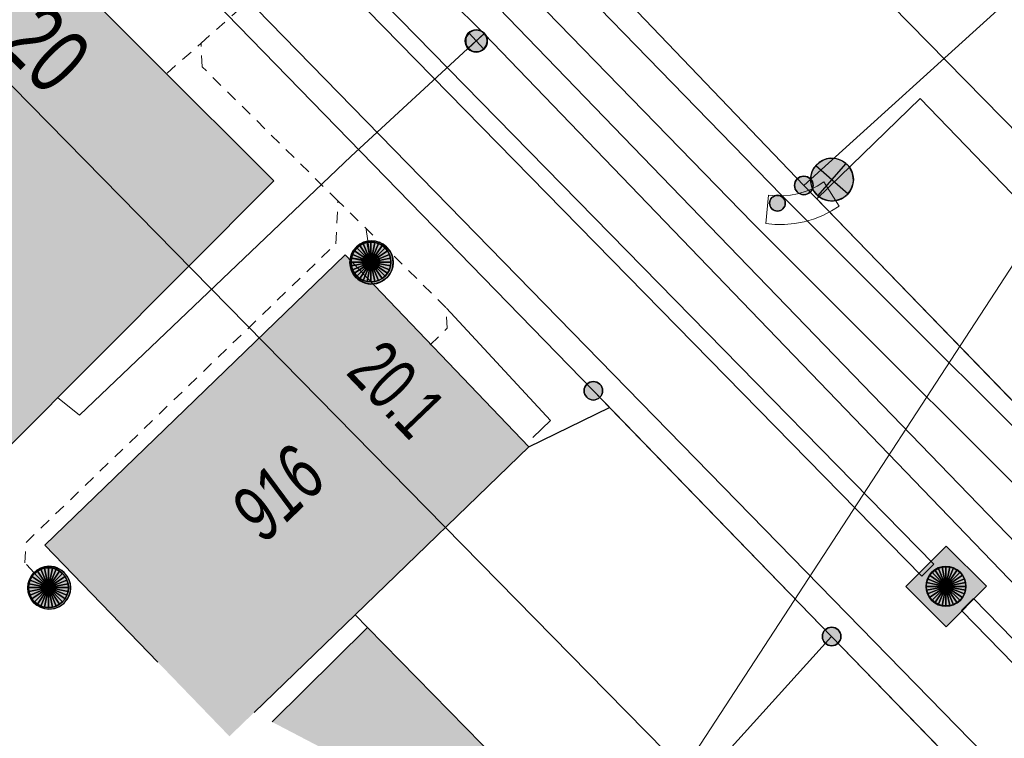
# Model space of a CAD drawing. Header units: metres. Extents: x 2695560 to 2696939, y 1260529 to 1262050.
# Tile 21 of 256: x 2695783 to 2695800, y 1260845 to 1260857. Entities that reach past the tile are written whole.
import ezdxf

# ---------------------------------------------------------------- set-up
doc = ezdxf.new("R2010")
doc.units = ezdxf.units.M
doc.linetypes.add('AUSGEZOGEN', pattern=[0])
doc.linetypes.add('VERDECKT2_S2', pattern=[0.36, 0.2, -0.16])
for name, color, linetype in [('XR$1$AV_Gebäudeflächen (BB)', 7, 'AUSGEZOGEN'), ('XR$1$AV_Grenzpunkte', 7, 'AUSGEZOGEN'), ('XR$1$AV_Haus-Nr.', 7, 'AUSGEZOGEN'), ('XR$1$AV_Linien (BB)', 7, 'AUSGEZOGEN'), ('XR$1$AV_Versicherung-Nr.', 7, 'AUSGEZOGEN'), ('XR$1$AW_LK_Schachtdeckel', 24, 'AUSGEZOGEN'), ('XR$1$EW_LK_Knoten', 1, 'AUSGEZOGEN'), ('XR$1$Liegenschaftsgrenzen', 7, 'AUSGEZOGEN'), ('XR$1$PFAV', 255, 'AUSGEZOGEN'), ('XR$1$PFAW', 255, 'AUSGEZOGEN'), ('XR$1$PFEW', 255, 'AUSGEZOGEN'), ('XR$1$PFWA', 255, 'AUSGEZOGEN'), ('XR$1$RAEW', 8, 'AUSGEZOGEN'), ('XR$1$RP_Abstandslinie', 7, 'AUSGEZOGEN'), ('XR$1$WA_LK_Absperrarmatur', 171, 'AUSGEZOGEN')]:
    doc.layers.add(name, color=color, linetype=linetype)
for name, color, linetype, lineweight in [('XR$2$ABW-Linie-R-genau', 4, 'AUSGEZOGEN', 18), ('XR$2$ABW-Linie-R-ungenau', 4, 'VERDECKT2_S2', 18), ('XR$2$ABW-LinieFlaeche-R-genau', 4, 'AUSGEZOGEN', 18), ('XR$2$ABW-Punkt', 6, 'AUSGEZOGEN', 18), ('XR$2$ELE-Flaeche-oberirdisch', 1, 'AUSGEZOGEN', 18), ('XR$2$ELE-LinieFlaeche-genau', 1, 'AUSGEZOGEN', 18), ('XR$2$GAS-Linie-genau', 12, 'AUSGEZOGEN', 18), ('XR$2$KOM-Linie-U-genau', 91, 'AUSGEZOGEN', 18), ('XR$2$WAS-Linie-genau', 5, 'AUSGEZOGEN', 18), ('XR$2$WAS-Punkt', 5, 'AUSGEZOGEN', 18)]:
    doc.layers.add(name, color=color, linetype=linetype, lineweight=lineweight)
doc.styles.add('ARIAL', font='arial.ttf')

# ---------------------------------------------------------------- blocks, each defined once
blk = doc.blocks.new('BAV15')
at = {"layer": 'XR$1$PFAV', "transparency": 33554687}
blk.add_hatch(color=7, dxfattribs=at).paths.add_polyline_path([(0.5, 0), (0.49, 0.101), (0.459, 0.197), (0.41, 0.286), (0.344, 0.362), (0.264, 0.424), (0.174, 0.469), (0.076, 0.494), (-0.025, 0.499), (-0.125, 0.484), (-0.22, 0.449), (-0.306, 0.395), (-0.379, 0.326), (-0.437, 0.243), (-0.477, 0.15), (-0.497, 0.051), (-0.497, -0.051), (-0.477, -0.15), (-0.437, -0.243), (-0.379, -0.326), (-0.306, -0.395), (-0.22, -0.449), (-0.125, -0.484), (-0.025, -0.499), (0.076, -0.494), (0.174, -0.469), (0.264, -0.424), (0.344, -0.362), (0.41, -0.286), (0.459, -0.197), (0.49, -0.101)])
at = {"color": 7, "transparency": 33554687}
for start, end in [(90, 270), (270, 90)]:
    blk.add_arc((0, 0), 0.5, start, end, dxfattribs=at)
at = {"layer": 'XR$1$PFAV', "transparency": 33554687}
blk.add_circle((0, 0), 0.5, dxfattribs=at)
blk = doc.blocks.new('COMPLEXOBJECT_1445')
at = {"layer": 'XR$1$RP_Abstandslinie', "color": 7, "linetype": 'AUSGEZOGEN', "transparency": 33554687}
blk.add_lwpolyline([(5744.94, 10911.16), (5774.93, 10880.63), (5800.86, 10854.24), (5826.64, 10828.01)], dxfattribs=at)
blk = doc.blocks.new('BAW2087')
at = {"lineweight": 25, "true_color": 0x000000, "transparency": 33554687}
h = blk.add_hatch(color=18, dxfattribs=at)
h.paths.add_polyline_path([(-0.5, 0.5), (-0.5, -0.5), (0.5, -0.5), (0.5, 0.5)])
h.paths.add_polyline_path([(0.337, -0.069), (0.316, -0.136), (0.282, -0.196), (0.237, -0.249), (0.182, -0.292), (0.119, -0.322), (0.052, -0.34), (-0.017, -0.343), (-0.086, -0.333), (-0.151, -0.309), (-0.21, -0.272), (-0.261, -0.224), (-0.301, -0.167), (-0.328, -0.103), (-0.342, -0.035), (-0.342, 0.035), (-0.328, 0.103), (-0.301, 0.167), (-0.261, 0.224), (-0.21, 0.272), (-0.151, 0.309), (-0.086, 0.333), (-0.017, 0.343), (0.052, 0.34), (0.119, 0.322), (0.182, 0.292), (0.237, 0.249), (0.282, 0.196), (0.316, 0.136), (0.337, 0.069), (0.344, 0)], flags=16)
at = {"layer": 'XR$1$PFAW', "lineweight": 25, "transparency": 33554687}
blk.add_hatch(color=7, dxfattribs=at).paths.add_polyline_path([(0.344, 0), (0.337, 0.069), (0.316, 0.136), (0.282, 0.196), (0.237, 0.249), (0.182, 0.292), (0.119, 0.322), (0.052, 0.34), (-0.017, 0.343), (-0.086, 0.333), (-0.151, 0.309), (-0.21, 0.272), (-0.261, 0.224), (-0.301, 0.167), (-0.328, 0.103), (-0.342, 0.035), (-0.342, -0.035), (-0.328, -0.103), (-0.301, -0.167), (-0.261, -0.224), (-0.21, -0.272), (-0.151, -0.309), (-0.086, -0.333), (-0.017, -0.343), (0.052, -0.34), (0.119, -0.322), (0.182, -0.292), (0.237, -0.249), (0.282, -0.196), (0.316, -0.136), (0.337, -0.069)])
at = {"lineweight": 25, "transparency": 33554687}
for p, q in [((-0.5, 0.5, 0.993), (0.5, 0.5, 0.993)), ((-0.5, -0.5, 0.993), (-0.5, 0.5, 0.993)), ((0.5, 0.5, 0.993), (0.5, -0.5, 0.993)), ((0.5, -0.5, 0.993), (-0.5, -0.5, 0.993))]:
    blk.add_line(p, q, dxfattribs=at)
blk.add_circle((0, 0), 0.344, dxfattribs=at)
at = {"layer": 'XR$1$PFAW', "lineweight": 25, "transparency": 33554687}
blk.add_line((-0.5, 0.5), (0.5, 0.5), dxfattribs=at)
at = {"layer": 'XR$1$PFAW', "color": 31, "lineweight": 25, "transparency": 33554687}
for p, q in [((-0.5, -0.5), (-0.5, 0.5)), ((0.5, 0.5), (0.5, -0.5)), ((0.5, -0.5), (-0.5, -0.5))]:
    blk.add_line(p, q, dxfattribs=at)
at = {"layer": 'XR$1$PFAW', "lineweight": 25, "transparency": 33554687}
blk.add_circle((0, 0), 0.344, dxfattribs=at)
blk = doc.blocks.new('BAW2088')
at = {"layer": 'XR$1$PFAW', "transparency": 33554687}
blk.add_hatch(color=253, dxfattribs=at).paths.add_polyline_path([(0.51, 0), (0.5, 0.101), (0.47, 0.197), (0.421, 0.286), (0.355, 0.362), (0.275, 0.424), (0.184, 0.469), (0.086, 0.494), (-0.015, 0.499), (-0.115, 0.484), (-0.21, 0.449), (-0.296, 0.395), (-0.369, 0.326), (-0.427, 0.243), (-0.467, 0.15), (-0.487, 0.051), (-0.487, -0.051), (-0.467, -0.15), (-0.427, -0.243), (-0.369, -0.326), (-0.296, -0.395), (-0.21, -0.449), (-0.115, -0.484), (-0.015, -0.499), (0.086, -0.494), (0.184, -0.469), (0.275, -0.424), (0.355, -0.362), (0.421, -0.286), (0.47, -0.197), (0.5, -0.101)])
at = {"transparency": 33554687}
for start, end in [(91.1948, 268.8052), (268.8052, 91.1948)]:
    blk.add_arc((0.01, 0), 0.5, start, end, dxfattribs=at)
at = {"layer": 'XR$1$PFAW', "transparency": 33554687}
blk.add_circle((0.01, 0), 0.5, dxfattribs=at)
blk = doc.blocks.new('BAW2082')
at = {"layer": 'XR$1$PFAW', "transparency": 33554687}
blk.add_hatch(color=7, dxfattribs=at).paths.add_polyline_path([(0.509, -0.003), (0.499, 0.098), (0.469, 0.194), (0.42, 0.283), (0.354, 0.359), (0.274, 0.421), (0.183, 0.466), (0.085, 0.491), (-0.016, 0.496), (-0.116, 0.481), (-0.211, 0.446), (-0.297, 0.392), (-0.37, 0.323), (-0.428, 0.24), (-0.468, 0.147), (-0.488, 0.047), (-0.488, -0.054), (-0.468, -0.153), (-0.428, -0.246), (-0.37, -0.329), (-0.297, -0.398), (-0.211, -0.452), (-0.116, -0.487), (-0.016, -0.502), (0.085, -0.497), (0.183, -0.472), (0.274, -0.427), (0.354, -0.366), (0.42, -0.289), (0.469, -0.2), (0.499, -0.104)])
at = {"transparency": 33554687}
for start, end in [(91.1948, 268.8052), (268.8052, 91.1948)]:
    blk.add_arc((0.01, 0), 0.5, start, end, dxfattribs=at)
at = {"layer": 'XR$1$PFAW', "transparency": 33554687}
blk.add_circle((0.009, -0.003), 0.5, dxfattribs=at)
blk = doc.blocks.new('BWA965')
at = {"layer": 'XR$1$PFWA', "transparency": 33554687}
blk.add_hatch(color=7, dxfattribs=at).paths.add_polyline_path([(0, 0.5), (-0.051, 0.497), (-0.101, 0.49), (-0.15, 0.477), (-0.197, 0.459), (-0.243, 0.437), (-0.286, 0.41), (-0.326, 0.379), (-0.362, 0.344), (-0.395, 0.306), (-0.424, 0.264), (-0.449, 0.22), (-0.469, 0.174), (-0.484, 0.125), (-0.494, 0.076), (-0.499, 0.025), (-0.499, -0.025), (-0.494, -0.076), (-0.484, -0.125), (-0.469, -0.174), (-0.449, -0.22), (-0.424, -0.264), (-0.395, -0.306), (-0.362, -0.344), (-0.326, -0.379), (-0.286, -0.41), (-0.243, -0.437), (-0.197, -0.459), (-0.15, -0.477), (-0.101, -0.49), (-0.051, -0.497), (0, -0.5), (0.051, -0.497), (0.101, -0.49), (0.15, -0.477), (0.197, -0.459), (0.243, -0.437), (0.286, -0.41), (0.326, -0.379), (0.362, -0.344), (0.395, -0.306), (0.424, -0.264), (0.449, -0.22), (0.469, -0.174), (0.484, -0.125), (0.494, -0.076), (0.499, -0.025), (0.499, 0.025), (0.494, 0.076), (0.484, 0.125), (0.469, 0.174), (0.449, 0.22), (0.424, 0.264), (0.395, 0.306), (0.362, 0.344), (0.326, 0.379), (0.286, 0.41), (0.243, 0.437), (0.197, 0.459), (0.15, 0.477), (0.101, 0.49), (0.051, 0.497)])
at = {"transparency": 33554687}
blk.add_line((0, 0.5), (0, -0.5), dxfattribs=at)
for start, end in [(90, 270), (270, 90)]:
    blk.add_arc((0, 0), 0.5, start, end, dxfattribs=at)
blk = doc.blocks.new('BEWLP2549_S')
at = {"layer": 'XR$1$PFEW', "transparency": 33554687}
blk.add_hatch(color=7, dxfattribs=at).paths.add_polyline_path([(0.5, 0), (0.49, 0.101), (0.459, 0.197), (0.41, 0.286), (0.344, 0.362), (0.264, 0.424), (0.174, 0.469), (0.076, 0.494), (-0.025, 0.499), (-0.125, 0.484), (-0.22, 0.449), (-0.306, 0.395), (-0.379, 0.326), (-0.437, 0.243), (-0.477, 0.15), (-0.497, 0.051), (-0.497, -0.051), (-0.477, -0.15), (-0.437, -0.243), (-0.379, -0.326), (-0.306, -0.395), (-0.22, -0.449), (-0.125, -0.484), (-0.025, -0.499), (0.076, -0.494), (0.174, -0.469), (0.264, -0.424), (0.344, -0.362), (0.41, -0.286), (0.459, -0.197), (0.49, -0.101)])
at = {"color": 1, "transparency": 33554687}
for p, q in [((0.354, -0.354), (-0.354, 0.354)), ((-0.354, -0.354), (0.354, 0.354))]:
    blk.add_line(p, q, dxfattribs=at)
for start, end in [(91.3809, 268.6191), (268.6191, 91.3809)]:
    blk.add_arc((0, 0), 0.5, start, end, dxfattribs=at)
at = {"layer": 'XR$1$PFEW', "transparency": 33554687}
blk.add_circle((0, 0), 0.5, dxfattribs=at)
blk = doc.blocks.new('BEW957')
at = {"layer": 'XR$1$RAEW', "transparency": 33554687}
blk.add_hatch(color=1, dxfattribs=at).paths.add_polyline_path([(-0.5, 0), (-0.497, -0.051), (-0.49, -0.101), (-0.477, -0.15), (-0.459, -0.197), (-0.437, -0.243), (-0.41, -0.286), (-0.379, -0.326), (-0.344, -0.362), (-0.306, -0.395), (-0.264, -0.424), (-0.22, -0.449), (-0.174, -0.469), (-0.125, -0.484), (-0.076, -0.494), (-0.025, -0.499), (0.025, -0.499), (0.076, -0.494), (0.125, -0.484), (0.174, -0.469), (0.22, -0.449), (0.264, -0.424), (0.306, -0.395), (0.344, -0.362), (0.379, -0.326), (0.41, -0.286), (0.437, -0.243), (0.459, -0.197), (0.477, -0.15), (0.49, -0.101), (0.497, -0.051), (0.5, 0), (0.497, 0.051), (0.49, 0.101), (0.477, 0.15), (0.459, 0.197), (0.437, 0.243), (0.41, 0.286), (0.379, 0.326), (0.344, 0.362), (0.306, 0.395), (0.264, 0.424), (0.22, 0.449), (0.174, 0.469), (0.125, 0.484), (0.076, 0.494), (0.025, 0.499), (-0.025, 0.499), (-0.076, 0.494), (-0.125, 0.484), (-0.174, 0.469), (-0.22, 0.449), (-0.264, 0.424), (-0.306, 0.395), (-0.344, 0.362), (-0.379, 0.326), (-0.41, 0.286), (-0.437, 0.243), (-0.459, 0.197), (-0.477, 0.15), (-0.49, 0.101), (-0.497, 0.051)])
at = {"color": 1, "transparency": 33554687}
for start, end in [(90, 180), (180, 270), (0, 90), (270, 0)]:
    blk.add_arc((0, 0), 0.5, start, end, dxfattribs=at)
at = {"layer": 'XR$1$RAEW', "color": 1, "transparency": 33554687}
blk.add_circle((0, 0), 0.5, dxfattribs=at)
blk = doc.blocks.new('WAS-ABSPERRORGAN')
at = {"layer": 'XR$2$WAS-Punkt', "linetype": 'AUSGEZOGEN', "transparency": 33554687}
for p, q in [((0, 200, 2500), (0, -200, 2500)), ((0, 0), (0, 0))]:
    blk.add_line(p, q, dxfattribs=at)
blk.add_circle((0, 0, 502500), 200, dxfattribs=at)
blk = doc.blocks.new('ABW-KONTROLLSCHACHT')
at = {"layer": 'XR$2$ABW-Punkt', "linetype": 'AUSGEZOGEN', "lineweight": 25, "transparency": 33554687}
for points in [[(0, 350, 2500), (0, 0, 2500), (-68, 343, 2500)], [(0, 350), (0, 0), (-68, 343)], [(0, 350, 2500), (0, 350), (-68, 343), (-68, 343, 2500)], [(68, 343, 2500), (0, 0, 2500), (0, 350, 2500)], [(68, 343), (0, 0), (0, 350)], [(68, 343, 2500), (68, 343), (0, 350), (0, 350, 2500)], [(-291, 194, 2500), (0, 0, 2500), (-323, 134, 2500)], [(-291, 194), (0, 0), (-323, 134)], [(-291, 194, 2500), (-291, 194), (-323, 134), (-323, 134, 2500)], [(-247, 247, 2500), (0, 0, 2500), (-291, 194, 2500)], [(-247, 247), (0, 0), (-291, 194)], [(-247, 247, 2500), (-247, 247), (-291, 194), (-291, 194, 2500)], [(-194, 291, 2500), (0, 0, 2500), (-247, 247, 2500)], [(-194, 291), (0, 0), (-247, 247)], [(-194, 291, 2500), (-194, 291), (-247, 247), (-247, 247, 2500)], [(-134, 323, 2500), (0, 0, 2500), (-194, 291, 2500)], [(-134, 323), (0, 0), (-194, 291)], [(-134, 323, 2500), (-134, 323), (-194, 291), (-194, 291, 2500)], [(-68, 343, 2500), (0, 0, 2500), (-134, 323, 2500)], [(-68, 343), (0, 0), (-134, 323)], [(-68, 343, 2500), (-68, 343), (-134, 323), (-134, 323, 2500)], [(134, 323, 2500), (0, 0, 2500), (68, 343, 2500)], [(134, 323), (0, 0), (68, 343)], [(194, 291, 2500), (0, 0, 2500), (134, 323, 2500)], [(194, 291), (0, 0), (134, 323)], [(247, 247, 2500), (0, 0, 2500), (194, 291, 2500)], [(247, 247), (0, 0), (194, 291)], [(291, 194, 2500), (0, 0, 2500), (247, 247, 2500)], [(291, 194), (0, 0), (247, 247)], [(323, 134, 2500), (0, 0, 2500), (291, 194, 2500)], [(323, 134), (0, 0), (291, 194)], [(134, 323, 2500), (134, 323), (68, 343), (68, 343, 2500)], [(194, 291, 2500), (194, 291), (134, 323), (134, 323, 2500)], [(247, 247, 2500), (247, 247), (194, 291), (194, 291, 2500)], [(291, 194, 2500), (291, 194), (247, 247), (247, 247, 2500)], [(323, 134, 2500), (323, 134), (291, 194), (291, 194, 2500)], [(-343, 68, 2500), (0, 0, 2500), (-350, 0, 2500)], [(-343, 68), (0, 0), (-350, 0)], [(-343, 68, 2500), (-343, 68), (-350, 0), (-350, 0, 2500)], [(-350, 0, 2500), (0, 0, 2500), (-343, -68, 2500)], [(-350, 0), (0, 0), (-343, -68)], [(-323, 134, 2500), (0, 0, 2500), (-343, 68, 2500)], [(-323, 134), (0, 0), (-343, 68)], [(-323, 134, 2500), (-323, 134), (-343, 68), (-343, 68, 2500)], [(-343, -68, 2500), (0, 0, 2500), (-323, -134, 2500)], [(-343, -68), (0, 0), (-323, -134)], [(-323, -134, 2500), (0, 0, 2500), (-291, -194, 2500)], [(-323, -134), (0, 0), (-291, -194)], [(-291, -194, 2500), (0, 0, 2500), (-247, -247, 2500)], [(-291, -194), (0, 0), (-247, -247)], [(-247, -247, 2500), (0, 0, 2500), (-194, -291, 2500)], [(-247, -247), (0, 0), (-194, -291)], [(-194, -291, 2500), (0, 0, 2500), (-134, -323, 2500)], [(-194, -291), (0, 0), (-134, -323)], [(-134, -323, 2500), (0, 0, 2500), (-68, -343, 2500)], [(-134, -323), (0, 0), (-68, -343)], [(-68, -343, 2500), (0, 0, 2500), (0, -350, 2500)], [(-68, -343), (0, 0), (0, -350)], [(343, 68, 2500), (0, 0, 2500), (323, 134, 2500)], [(343, 68), (0, 0), (323, 134)], [(350, 0, 2500), (0, 0, 2500), (343, 68, 2500)], [(350, 0), (0, 0), (343, 68)], [(0, -350, 2500), (0, 0, 2500), (68, -343, 2500)], [(68, -343, 2500), (0, 0, 2500), (134, -323, 2500)], [(134, -323, 2500), (0, 0, 2500), (194, -291, 2500)], [(194, -291, 2500), (0, 0, 2500), (247, -247, 2500)], [(247, -247, 2500), (0, 0, 2500), (291, -194, 2500)], [(291, -194, 2500), (0, 0, 2500), (323, -134, 2500)], [(323, -134, 2500), (0, 0, 2500), (343, -68, 2500)], [(343, -68, 2500), (0, 0, 2500), (350, 0, 2500)], [(0, -350), (0, 0), (68, -343)], [(68, -343), (0, 0), (134, -323)], [(134, -323), (0, 0), (194, -291)], [(194, -291), (0, 0), (247, -247)], [(247, -247), (0, 0), (291, -194)], [(291, -194), (0, 0), (323, -134)], [(323, -134), (0, 0), (343, -68)], [(343, -68), (0, 0), (350, 0)], [(343, 68, 2500), (343, 68), (323, 134), (323, 134, 2500)], [(350, 0, 2500), (350, 0), (343, 68), (343, 68, 2500)], [(-350, 0, 2500), (-350, 0), (-343, -68), (-343, -68, 2500)], [(-343, -68, 2500), (-343, -68), (-323, -134), (-323, -134, 2500)], [(-323, -134, 2500), (-323, -134), (-291, -194), (-291, -194, 2500)], [(291, -194, 2500), (291, -194), (323, -134), (323, -134, 2500)], [(323, -134, 2500), (323, -134), (343, -68), (343, -68, 2500)], [(343, -68, 2500), (343, -68), (350, 0), (350, 0, 2500)], [(-291, -194, 2500), (-291, -194), (-247, -247), (-247, -247, 2500)], [(-247, -247, 2500), (-247, -247), (-194, -291), (-194, -291, 2500)], [(-194, -291, 2500), (-194, -291), (-134, -323), (-134, -323, 2500)], [(-134, -323, 2500), (-134, -323), (-68, -343), (-68, -343, 2500)], [(-68, -343, 2500), (-68, -343), (0, -350), (0, -350, 2500)], [(0, -350, 2500), (0, -350), (68, -343), (68, -343, 2500)], [(68, -343, 2500), (68, -343), (134, -323), (134, -323, 2500)], [(134, -323, 2500), (134, -323), (194, -291), (194, -291, 2500)], [(194, -291, 2500), (194, -291), (247, -247), (247, -247, 2500)], [(247, -247, 2500), (247, -247), (291, -194), (291, -194, 2500)]]:
    blk.add_3dface(points, dxfattribs=at)
blk = doc.blocks.new('ABW-SCHLAMMSAMMLER_RUND')
at = {"layer": 'XR$2$ABW-Punkt', "linetype": 'AUSGEZOGEN', "lineweight": 13, "transparency": 33554687}
for p, q in [((-70, 75, 2500), (70, 75, 2500)), ((-70, -75, 2500), (70, -75, 2500))]:
    blk.add_line(p, q, dxfattribs=at)
blk.add_polyline3d([(90, 0, 2500), (0, 0, 2500), (-90, 0, 2500)], dxfattribs=at)
at = {"layer": 'XR$2$ABW-Punkt', "linetype": 'AUSGEZOGEN', "lineweight": 25, "transparency": 33554687}
for points in [[(-147, 29, 2500), (0, 0, 2500), (-150, 0, 2500)], [(-147, 29), (0, 0), (-150, 0)], [(-147, 29, 2500), (-147, 29), (-150, 0), (-150, 0, 2500)], [(-150, 0, 2500), (0, 0, 2500), (-147, -29, 2500)], [(-150, 0), (0, 0), (-147, -29)], [(-139, 57, 2500), (0, 0, 2500), (-147, 29, 2500)], [(-139, 57), (0, 0), (-147, 29)], [(-139, 57, 2500), (-139, 57), (-147, 29), (-147, 29, 2500)], [(-147, -29, 2500), (0, 0, 2500), (-139, -57, 2500)], [(-147, -29), (0, 0), (-139, -57)], [(-125, 83, 2500), (0, 0, 2500), (-139, 57, 2500)], [(-125, 83), (0, 0), (-139, 57)], [(-125, 83, 2500), (-125, 83), (-139, 57), (-139, 57, 2500)], [(-139, -57, 2500), (0, 0, 2500), (-125, -83, 2500)], [(-139, -57), (0, 0), (-125, -83)], [(-106, 106, 2500), (0, 0, 2500), (-125, 83, 2500)], [(-106, 106), (0, 0), (-125, 83)], [(-106, 106, 2500), (-106, 106), (-125, 83), (-125, 83, 2500)], [(-125, -83, 2500), (0, 0, 2500), (-106, -106, 2500)], [(-125, -83), (0, 0), (-106, -106)], [(-83, 125, 2500), (0, 0, 2500), (-106, 106, 2500)], [(-83, 125), (0, 0), (-106, 106)], [(-83, 125, 2500), (-83, 125), (-106, 106), (-106, 106, 2500)], [(-106, -106, 2500), (0, 0, 2500), (-83, -125, 2500)], [(-106, -106), (0, 0), (-83, -125)], [(-57, 139, 2500), (0, 0, 2500), (-83, 125, 2500)], [(-57, 139), (0, 0), (-83, 125)], [(-57, 139, 2500), (-57, 139), (-83, 125), (-83, 125, 2500)], [(-83, -125, 2500), (0, 0, 2500), (-57, -139, 2500)], [(-83, -125), (0, 0), (-57, -139)], [(-29, 147, 2500), (0, 0, 2500), (-57, 139, 2500)], [(-29, 147), (0, 0), (-57, 139)], [(-29, 147, 2500), (-29, 147), (-57, 139), (-57, 139, 2500)], [(-57, -139, 2500), (0, 0, 2500), (-29, -147, 2500)], [(-57, -139), (0, 0), (-29, -147)], [(0, 150, 2500), (0, 0, 2500), (-29, 147, 2500)], [(0, 150), (0, 0), (-29, 147)], [(0, 150, 2500), (0, 150), (-29, 147), (-29, 147, 2500)], [(-29, -147, 2500), (0, 0, 2500), (0, -150, 2500)], [(-29, -147), (0, 0), (0, -150)], [(29, 147, 2500), (0, 0, 2500), (0, 150, 2500)], [(29, 147), (0, 0), (0, 150)], [(29, 147, 2500), (29, 147), (0, 150), (0, 150, 2500)], [(57, 139, 2500), (0, 0, 2500), (29, 147, 2500)], [(57, 139), (0, 0), (29, 147)], [(83, 125, 2500), (0, 0, 2500), (57, 139, 2500)], [(83, 125), (0, 0), (57, 139)], [(106, 106, 2500), (0, 0, 2500), (83, 125, 2500)], [(106, 106), (0, 0), (83, 125)], [(125, 83, 2500), (0, 0, 2500), (106, 106, 2500)], [(125, 83), (0, 0), (106, 106)], [(139, 57, 2500), (0, 0, 2500), (125, 83, 2500)], [(139, 57), (0, 0), (125, 83)], [(147, 29, 2500), (0, 0, 2500), (139, 57, 2500)], [(147, 29), (0, 0), (139, 57)], [(150, 0, 2500), (0, 0, 2500), (147, 29, 2500)], [(150, 0), (0, 0), (147, 29)], [(0, -150, 2500), (0, 0, 2500), (29, -147, 2500)], [(29, -147, 2500), (0, 0, 2500), (57, -139, 2500)], [(57, -139, 2500), (0, 0, 2500), (83, -125, 2500)], [(83, -125, 2500), (0, 0, 2500), (106, -106, 2500)], [(106, -106, 2500), (0, 0, 2500), (125, -83, 2500)], [(125, -83, 2500), (0, 0, 2500), (139, -57, 2500)], [(139, -57, 2500), (0, 0, 2500), (147, -29, 2500)], [(147, -29, 2500), (0, 0, 2500), (150, 0, 2500)], [(0, -150), (0, 0), (29, -147)], [(29, -147), (0, 0), (57, -139)], [(57, -139), (0, 0), (83, -125)], [(83, -125), (0, 0), (106, -106)], [(106, -106), (0, 0), (125, -83)], [(125, -83), (0, 0), (139, -57)], [(139, -57), (0, 0), (147, -29)], [(147, -29), (0, 0), (150, 0)], [(57, 139, 2500), (57, 139), (29, 147), (29, 147, 2500)], [(83, 125, 2500), (83, 125), (57, 139), (57, 139, 2500)], [(106, 106, 2500), (106, 106), (83, 125), (83, 125, 2500)], [(125, 83, 2500), (125, 83), (106, 106), (106, 106, 2500)], [(139, 57, 2500), (139, 57), (125, 83), (125, 83, 2500)], [(147, 29, 2500), (147, 29), (139, 57), (139, 57, 2500)], [(150, 0, 2500), (150, 0), (147, 29), (147, 29, 2500)], [(-150, 0, 2500), (-150, 0), (-147, -29), (-147, -29, 2500)], [(-147, -29, 2500), (-147, -29), (-139, -57), (-139, -57, 2500)], [(-139, -57, 2500), (-139, -57), (-125, -83), (-125, -83, 2500)], [(-125, -83, 2500), (-125, -83), (-106, -106), (-106, -106, 2500)], [(-106, -106, 2500), (-106, -106), (-83, -125), (-83, -125, 2500)], [(-83, -125, 2500), (-83, -125), (-57, -139), (-57, -139, 2500)], [(-57, -139, 2500), (-57, -139), (-29, -147), (-29, -147, 2500)], [(-29, -147, 2500), (-29, -147), (0, -150), (0, -150, 2500)], [(0, -150, 2500), (0, -150), (29, -147), (29, -147, 2500)], [(29, -147, 2500), (29, -147), (57, -139), (57, -139, 2500)], [(57, -139, 2500), (57, -139), (83, -125), (83, -125, 2500)], [(83, -125, 2500), (83, -125), (106, -106), (106, -106, 2500)], [(106, -106, 2500), (106, -106), (125, -83), (125, -83, 2500)], [(125, -83, 2500), (125, -83), (139, -57), (139, -57, 2500)], [(139, -57, 2500), (139, -57), (147, -29), (147, -29, 2500)], [(147, -29, 2500), (147, -29), (150, 0), (150, 0, 2500)]]:
    blk.add_3dface(points, dxfattribs=at)
blk = doc.blocks.new('ABW-DECKEL')
at = {"layer": 'XR$2$ABW-Punkt', "linetype": 'AUSGEZOGEN', "lineweight": 25, "transparency": 33554687}
for points in [[(0, 350, 2500), (0, 0, 2500), (-68, 343, 2500)], [(0, 350), (0, 0), (-68, 343)], [(0, 350, 2500), (0, 350), (-68, 343), (-68, 343, 2500)], [(68, 343, 2500), (0, 0, 2500), (0, 350, 2500)], [(68, 343), (0, 0), (0, 350)], [(68, 343, 2500), (68, 343), (0, 350), (0, 350, 2500)], [(-291, 194, 2500), (0, 0, 2500), (-323, 134, 2500)], [(-291, 194), (0, 0), (-323, 134)], [(-291, 194, 2500), (-291, 194), (-323, 134), (-323, 134, 2500)], [(-247, 247, 2500), (0, 0, 2500), (-291, 194, 2500)], [(-247, 247), (0, 0), (-291, 194)], [(-247, 247, 2500), (-247, 247), (-291, 194), (-291, 194, 2500)], [(-194, 291, 2500), (0, 0, 2500), (-247, 247, 2500)], [(-194, 291), (0, 0), (-247, 247)], [(-194, 291, 2500), (-194, 291), (-247, 247), (-247, 247, 2500)], [(-134, 323, 2500), (0, 0, 2500), (-194, 291, 2500)], [(-134, 323), (0, 0), (-194, 291)], [(-134, 323, 2500), (-134, 323), (-194, 291), (-194, 291, 2500)], [(-68, 343, 2500), (0, 0, 2500), (-134, 323, 2500)], [(-68, 343), (0, 0), (-134, 323)], [(-68, 343, 2500), (-68, 343), (-134, 323), (-134, 323, 2500)], [(134, 323, 2500), (0, 0, 2500), (68, 343, 2500)], [(134, 323), (0, 0), (68, 343)], [(194, 291, 2500), (0, 0, 2500), (134, 323, 2500)], [(194, 291), (0, 0), (134, 323)], [(247, 247, 2500), (0, 0, 2500), (194, 291, 2500)], [(247, 247), (0, 0), (194, 291)], [(291, 194, 2500), (0, 0, 2500), (247, 247, 2500)], [(291, 194), (0, 0), (247, 247)], [(323, 134, 2500), (0, 0, 2500), (291, 194, 2500)], [(323, 134), (0, 0), (291, 194)], [(134, 323, 2500), (134, 323), (68, 343), (68, 343, 2500)], [(194, 291, 2500), (194, 291), (134, 323), (134, 323, 2500)], [(247, 247, 2500), (247, 247), (194, 291), (194, 291, 2500)], [(291, 194, 2500), (291, 194), (247, 247), (247, 247, 2500)], [(323, 134, 2500), (323, 134), (291, 194), (291, 194, 2500)], [(-343, 68, 2500), (0, 0, 2500), (-350, 0, 2500)], [(-343, 68), (0, 0), (-350, 0)], [(-343, 68, 2500), (-343, 68), (-350, 0), (-350, 0, 2500)], [(-350, 0, 2500), (0, 0, 2500), (-343, -68, 2500)], [(-350, 0), (0, 0), (-343, -68)], [(-323, 134, 2500), (0, 0, 2500), (-343, 68, 2500)], [(-323, 134), (0, 0), (-343, 68)], [(-323, 134, 2500), (-323, 134), (-343, 68), (-343, 68, 2500)], [(-343, -68, 2500), (0, 0, 2500), (-323, -134, 2500)], [(-343, -68), (0, 0), (-323, -134)], [(-323, -134, 2500), (0, 0, 2500), (-291, -194, 2500)], [(-323, -134), (0, 0), (-291, -194)], [(-291, -194, 2500), (0, 0, 2500), (-247, -247, 2500)], [(-291, -194), (0, 0), (-247, -247)], [(-247, -247, 2500), (0, 0, 2500), (-194, -291, 2500)], [(-247, -247), (0, 0), (-194, -291)], [(-194, -291, 2500), (0, 0, 2500), (-134, -323, 2500)], [(-194, -291), (0, 0), (-134, -323)], [(-134, -323, 2500), (0, 0, 2500), (-68, -343, 2500)], [(-134, -323), (0, 0), (-68, -343)], [(-68, -343, 2500), (0, 0, 2500), (0, -350, 2500)], [(-68, -343), (0, 0), (0, -350)], [(343, 68, 2500), (0, 0, 2500), (323, 134, 2500)], [(343, 68), (0, 0), (323, 134)], [(350, 0, 2500), (0, 0, 2500), (343, 68, 2500)], [(350, 0), (0, 0), (343, 68)], [(0, -350, 2500), (0, 0, 2500), (68, -343, 2500)], [(68, -343, 2500), (0, 0, 2500), (134, -323, 2500)], [(134, -323, 2500), (0, 0, 2500), (194, -291, 2500)], [(194, -291, 2500), (0, 0, 2500), (247, -247, 2500)], [(247, -247, 2500), (0, 0, 2500), (291, -194, 2500)], [(291, -194, 2500), (0, 0, 2500), (323, -134, 2500)], [(323, -134, 2500), (0, 0, 2500), (343, -68, 2500)], [(343, -68, 2500), (0, 0, 2500), (350, 0, 2500)], [(0, -350), (0, 0), (68, -343)], [(68, -343), (0, 0), (134, -323)], [(134, -323), (0, 0), (194, -291)], [(194, -291), (0, 0), (247, -247)], [(247, -247), (0, 0), (291, -194)], [(291, -194), (0, 0), (323, -134)], [(323, -134), (0, 0), (343, -68)], [(343, -68), (0, 0), (350, 0)], [(343, 68, 2500), (343, 68), (323, 134), (323, 134, 2500)], [(350, 0, 2500), (350, 0), (343, 68), (343, 68, 2500)], [(-350, 0, 2500), (-350, 0), (-343, -68), (-343, -68, 2500)], [(-343, -68, 2500), (-343, -68), (-323, -134), (-323, -134, 2500)], [(-323, -134, 2500), (-323, -134), (-291, -194), (-291, -194, 2500)], [(291, -194, 2500), (291, -194), (323, -134), (323, -134, 2500)], [(323, -134, 2500), (323, -134), (343, -68), (343, -68, 2500)], [(343, -68, 2500), (343, -68), (350, 0), (350, 0, 2500)], [(-291, -194, 2500), (-291, -194), (-247, -247), (-247, -247, 2500)], [(-247, -247, 2500), (-247, -247), (-194, -291), (-194, -291, 2500)], [(-194, -291, 2500), (-194, -291), (-134, -323), (-134, -323, 2500)], [(-134, -323, 2500), (-134, -323), (-68, -343), (-68, -343, 2500)], [(-68, -343, 2500), (-68, -343), (0, -350), (0, -350, 2500)], [(0, -350, 2500), (0, -350), (68, -343), (68, -343, 2500)], [(68, -343, 2500), (68, -343), (134, -323), (134, -323, 2500)], [(134, -323, 2500), (134, -323), (194, -291), (194, -291, 2500)], [(194, -291, 2500), (194, -291), (247, -247), (247, -247, 2500)], [(247, -247, 2500), (247, -247), (291, -194), (291, -194, 2500)]]:
    blk.add_3dface(points, dxfattribs=at)

msp = doc.modelspace()

# ---------------------------------------------------------------- hatches: boundary and pattern name
at = {"layer": 'XR$1$AV_Gebäudeflächen (BB)', "true_color": 0xd2d2d2, "transparency": 33554687}
for points in [[(2695781.012, 1260848.146), (2695787.436, 1260854.591), (2695780.995, 1260861.011), (2695774.571, 1260854.566)], [(2695791.911, 1260849.927), (2695788.685, 1260853.293), (2695783.419, 1260848.205), (2695786.658, 1260844.852), (2695788.864, 1260846.983)], [(2695787.406, 1260845.104), (2695793.005, 1260842.178), (2695793.294, 1260842.464), (2695789.081, 1260846.758)]]:
    msp.add_hatch(color=254, dxfattribs=at).paths.add_polyline_path(points)

# ---------------------------------------------------------------- linework, layer by layer
at = {"layer": 'XR$1$AV_Linien (BB)', "color": 7, "linetype": 'AUSGEZOGEN', "transparency": 33554687}
for p, q in [((2695791.911, 1260849.927), (2695793.324, 1260850.617)), ((2695791.911, 1260849.927), (2695788.864, 1260846.983)), ((2695785.405, 1260846.15), (2695783.419, 1260848.205)), ((2695788.864, 1260846.983), (2695787.09, 1260845.269)), ((2695789.081, 1260846.758), (2695788.864, 1260846.983)), ((2695787.406, 1260845.104), (2695789.081, 1260846.758)), ((2695789.081, 1260846.758), (2695793.294, 1260842.464))]:
    msp.add_line(p, q, dxfattribs=at)
for points in [[(2695796.956, 1260854.276), (2695796.73, 1260854.51), (2695787.44, 1260864.21), (2695775.86, 1260876.2), (2695771.77, 1260880.35), (2695769.369, 1260882.784)], [(2695793.324, 1260850.617), (2695793.04, 1260850.91), (2695781.022, 1260863.25), (2695772.651, 1260871.844), (2695767.99, 1260876.63)], [(2695780.382, 1260848.774), (2695774.571, 1260854.566), (2695780.995, 1260861.011), (2695787.436, 1260854.591), (2695781.208, 1260848.343)], [(2695805.498, 1260855.23), (2695802.459, 1260852.21), (2695798.77, 1260856.033), (2695796.956, 1260854.276)], [(2695819.327, 1260831.185), (2695814.19, 1260836.48), (2695796.956, 1260854.276)], [(2695783.419, 1260848.205), (2695788.685, 1260853.293), (2695791.911, 1260849.927)], [(2695804.601, 1260838.989), (2695797.218, 1260846.602), (2695793.324, 1260850.617)]]:
    msp.add_lwpolyline(points, dxfattribs=at)
at = {"layer": 'XR$1$Liegenschaftsgrenzen', "color": 7, "linetype": 'AUSGEZOGEN', "transparency": 33554687}
for p, q in [((2695796.73, 1260854.51), (2695810.39, 1260866.88)), ((2695796.73, 1260854.51), (2695814.19, 1260836.48)), ((2695797.218, 1260846.602), (2695793.147, 1260842.104)), ((2695797.218, 1260846.602), (2695810.245, 1260833.169))]:
    msp.add_line(p, q, dxfattribs=at)
for points in [[(2695765.23, 1260886.98), (2695771.77, 1260880.35), (2695775.86, 1260876.2), (2695787.44, 1260864.21), (2695796.73, 1260854.51)], [(2695781.022, 1260863.25), (2695793.04, 1260850.91), (2695797.218, 1260846.602)]]:
    msp.add_lwpolyline(points, dxfattribs=at)
at = {"layer": 'XR$1$RP_Abstandslinie', "color": 7, "linetype": 'AUSGEZOGEN', "transparency": 33554687}
msp.add_lwpolyline([(2695800.545, 1260838.238), (2695793.27, 1260845.64), (2695767.38, 1260872), (2695756.843, 1260861.074)], dxfattribs=at)
at = {"layer": 'XR$2$ABW-Linie-R-genau', "linetype": 'AUSGEZOGEN', "transparency": 33554687}
msp.add_line((2695789.14, 1260853.186), (2695789.056, 1260853.736), dxfattribs=at)
msp.add_lwpolyline([(2695791.981, 1260850.093), (2695792.288, 1260850.386), (2695790.467, 1260852.36)], dxfattribs=at)
at = {"layer": 'XR$2$ABW-Linie-R-ungenau', "linetype": 'VERDECKT2_S2', "transparency": 33554687}
msp.add_line((2695788.803, 1260853.242), (2695789.14, 1260853.186), dxfattribs=at)
for points in [[(2695785.564, 1260856.479), (2695786.16, 1260857.003), (2695787.799, 1260858.459), (2695787.811, 1260858.812)], [(2695790.178, 1260851.718), (2695790.476, 1260852.006), (2695790.455, 1260852.371), (2695788.56, 1260854.241), (2695786.18, 1260856.589), (2695786.16, 1260857.003)], [(2695783.485, 1260847.458), (2695783.069, 1260847.894), (2695783.092, 1260848.25), (2695788.525, 1260853.488), (2695788.56, 1260854.241)]]:
    msp.add_lwpolyline(points, dxfattribs=at)
at = {"layer": 'XR$2$ABW-LinieFlaeche-R-genau', "linetype": 'AUSGEZOGEN', "transparency": 33554687}
for points in [[(2695798.799, 1260847.661), (2695765.6, 1260881.533), (2695765.814, 1260881.743), (2695799.013, 1260847.871), (2695798.799, 1260847.661)], [(2695799.493, 1260847.059), (2695816.014, 1260830.12), (2695816.433, 1260830.12), (2695799.707, 1260847.269), (2695799.493, 1260847.059)]]:
    msp.add_lwpolyline(points, close=True, dxfattribs=at)
at = {"layer": 'XR$2$ELE-Flaeche-oberirdisch', "transparency": 33554687}
msp.add_lwpolyline([(2695819.867, 1260830.12), (2695815.105, 1260835.135), (2695814.091, 1260836.202), (2695805.302, 1260845.295), (2695802.609, 1260848.074), (2695796.337, 1260854.338), (2695790.591, 1260860.246), (2695789.045, 1260861.836), (2695781.895, 1260869.359), (2695776.494, 1260874.816), (2695775.994, 1260874.326), (2695781.393, 1260868.871), (2695788.541, 1260861.35), (2695790.089, 1260859.758), (2695795.839, 1260853.846), (2695802.111, 1260847.582), (2695804.798, 1260844.809), (2695813.585, 1260835.718), (2695814.597, 1260834.653), (2695818.901, 1260830.12), (2695819.867, 1260830.12)], close=True, dxfattribs=at)
at = {"layer": 'XR$2$ELE-LinieFlaeche-genau', "linetype": 'AUSGEZOGEN', "transparency": 33554687}
msp.add_lwpolyline([(2695796.113, 1260854.341), (2695796.249, 1260854.327), (2695796.374, 1260854.326), (2695796.497, 1260854.337), (2695796.619, 1260854.36), (2695796.739, 1260854.395), (2695796.855, 1260854.441), (2695796.966, 1260854.497), (2695797.08, 1260854.571), (2695797.35, 1260854.149), (2695797.214, 1260854.063), (2695797.061, 1260853.985), (2695796.901, 1260853.921), (2695796.735, 1260853.874), (2695796.567, 1260853.841), (2695796.394, 1260853.826), (2695796.223, 1260853.827), (2695796.063, 1260853.843), (2695796.113, 1260854.341)], close=True, dxfattribs=at)
at = {"layer": 'XR$2$GAS-Linie-genau', "linetype": 'AUSGEZOGEN', "transparency": 33554687}
msp.add_line((2695809.19, 1260839.192), (2695787.273, 1260861.872), dxfattribs=at)
at = {"layer": 'XR$2$KOM-Linie-U-genau', "linetype": 'AUSGEZOGEN', "transparency": 33554687}
for points in [[(2695813.074, 1260862.549), (2695810.897, 1260864.803), (2695802.231, 1260855.929), (2695794.579, 1260844.193), (2695793.931, 1260843.531)], [(2695784.476, 1260860.33), (2695811.457, 1260832.697), (2695811.779, 1260832.505)]]:
    msp.add_lwpolyline(points, dxfattribs=at)
at = {"layer": 'XR$2$WAS-Linie-genau', "linetype": 'AUSGEZOGEN', "transparency": 33554687}
for p, q in [((2695791.123, 1260857.17), (2695788.928, 1260859.379)), ((2695790.985, 1260857.043), (2695788.791, 1260855.024)), ((2695791.123, 1260857.17), (2695790.985, 1260857.043)), ((2695808.077, 1260839.561), (2695791.123, 1260857.17))]:
    msp.add_line(p, q, dxfattribs=at)
msp.add_lwpolyline([(2695788.791, 1260855.024), (2695784.026, 1260850.485), (2695783.643, 1260850.79)], dxfattribs=at)

# ---------------------------------------------------------------- block references
at = {"layer": 'XR$1$AV_Grenzpunkte', "color": 7, "linetype": 'AUSGEZOGEN', "lineweight": -3, "transparency": 33554687, "xscale": 0.3249999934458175, "yscale": 0.3249999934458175}
for p in [(2695796.73, 1260854.51), (2695793.04, 1260850.91), (2695797.218, 1260846.602)]:
    msp.add_blockref('BAV15', p, dxfattribs=at)
at = {"layer": 'XR$1$AW_LK_Schachtdeckel', "color": 24, "linetype": 'AUSGEZOGEN', "lineweight": -3, "transparency": 33554687, "xscale": 0.7578193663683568, "yscale": 0.7578193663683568, "rotation": 314.3402268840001}
msp.add_blockref('BAW2088', (2695789.144, 1260853.166), dxfattribs=at)
at = {"layer": 'XR$1$AW_LK_Schachtdeckel', "color": 24, "linetype": 'AUSGEZOGEN', "lineweight": -3, "transparency": 33554687, "rotation": 135.047927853}
msp.add_blockref('BAW2087', (2695799.227, 1260847.481), dxfattribs=at)
at = {"layer": 'XR$1$AW_LK_Schachtdeckel', "color": 24, "linetype": 'AUSGEZOGEN', "lineweight": -3, "transparency": 33554687, "xscale": 0.7499999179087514, "yscale": 0.7499999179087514}
msp.add_blockref('BAW2082', (2695783.489, 1260847.457), dxfattribs=at)
at = {"layer": 'XR$1$EW_LK_Knoten', "color": 1, "linetype": 'AUSGEZOGEN', "lineweight": -3, "transparency": 33554687, "xscale": 0.7499999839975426, "yscale": 0.7499999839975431, "rotation": 273.7071}
msp.add_blockref('BEWLP2549_S', (2695797.224, 1260854.612), dxfattribs=at)
at = {"layer": 'XR$1$EW_LK_Knoten', "color": 1, "linetype": 'AUSGEZOGEN', "lineweight": -3, "transparency": 33554687, "xscale": 0.2749999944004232, "yscale": 0.2749999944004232}
msp.add_blockref('BEW957', (2695796.268, 1260854.199), dxfattribs=at)
at = {"layer": 'XR$1$RP_Abstandslinie', "color": 7, "linetype": 'AUSGEZOGEN', "lineweight": -3, "transparency": 33554687}
msp.add_blockref('COMPLEXOBJECT_1445', (2690000.97, 1249999.81), dxfattribs=at)
at = {"layer": 'XR$1$WA_LK_Absperrarmatur', "color": 171, "linetype": 'AUSGEZOGEN', "lineweight": -3, "transparency": 33554687, "xscale": 0.3749999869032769, "yscale": 0.3749999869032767, "rotation": 222.6369018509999}
msp.add_blockref('BWA965', (2695790.988, 1260857.043), dxfattribs=at)
at = {"layer": 'XR$2$ABW-Punkt', "color": 6, "linetype": 'AUSGEZOGEN', "lineweight": 18, "transparency": 33554687, "xscale": 0.001, "yscale": 0.001, "zscale": 0.001, "rotation": 360}
for name, p in [('ABW-DECKEL', (2695789.14, 1260853.167)), ('ABW-SCHLAMMSAMMLER_RUND', (2695789.14, 1260853.167)), ('ABW-KONTROLLSCHACHT', (2695783.485, 1260847.458)), ('ABW-DECKEL', (2695783.485, 1260847.458)), ('ABW-KONTROLLSCHACHT', (2695799.223, 1260847.481)), ('ABW-DECKEL', (2695799.223, 1260847.481))]:
    msp.add_blockref(name, p, dxfattribs=at)
at = {"layer": 'XR$2$WAS-Punkt', "color": 5, "linetype": 'AUSGEZOGEN', "lineweight": 18, "transparency": 33554687, "xscale": 0.001, "yscale": 0.001, "zscale": 0.001, "rotation": 132.7}
msp.add_blockref('WAS-ABSPERRORGAN', (2695790.985, 1260857.043), dxfattribs=at)

# ---------------------------------------------------------------- texts
at = {"layer": 'XR$1$AV_Haus-Nr.', "color": 7, "transparency": 33554687, "attachment_point": 2, "style": 'ARIAL'}
for s, insert, char_height, width, rotation in [('\\W0.70;20', (2695783.856, 1260857.316), 1.1621, 1.68109, 315.0936), ('\\W0.66;20.1', (2695789.93, 1260851.258), 0.92968, 2.03566, 313.7832)]:
    msp.add_mtext(s, dxfattribs=dict(at, insert=insert, char_height=char_height, width=width, rotation=rotation))
at = {"layer": 'XR$1$AV_Versicherung-Nr.', "color": 7, "transparency": 33554687, "insert": (2695787.507, 1260849.111), "char_height": 0.96842, "width": 1.92219, "attachment_point": 5, "rotation": 44.0127, "style": 'ARIAL'}
msp.add_mtext('\\A1;{\\fArial|i1|b0;\\H0.968418;\\W0.700000;\\C7;916}\\P', dxfattribs=at)

doc.saveas('drawing.dxf')
